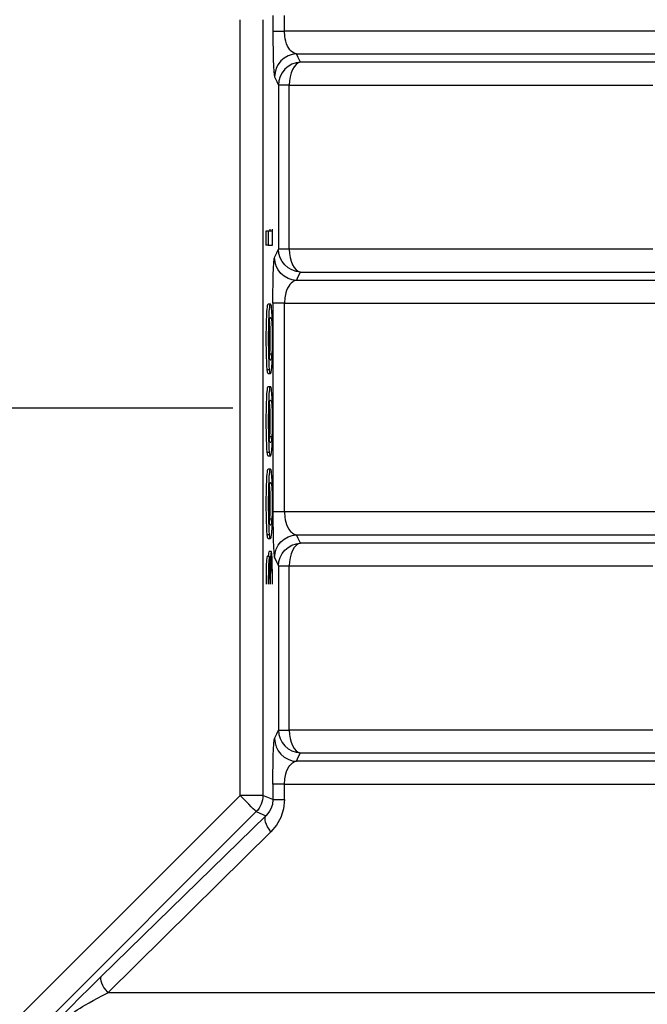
# Model space of a CAD drawing. Header units: millimetres. Extents: x 196 to 1773810, y -221320 to 153872.
# Tile 73 of 256: x 1115627 to 1115901, y -199445 to -199015. Entities that reach past the tile are written whole.
import ezdxf

# ---------------------------------------------------------------- set-up
doc = ezdxf.new("R2010")
doc.units = ezdxf.units.MM
doc.linetypes.add('CENTER', pattern=[50.8, 31.75, -6.35, 6.35, -6.35])
doc.layers.get('Defpoints').update_dxf_attribs({"lineweight": 18})
for name, color, linetype, lineweight in [('00_Основной', 163, 'Continuous', 40), ('ТМ-размеры', 25, 'Continuous', 20), ('электрика', 1, 'Continuous', 140)]:
    doc.layers.add(name, color=color, linetype=linetype, lineweight=lineweight)
doc.styles.add('SFINKS', font='SFINKS.shx', dxfattribs={"width": 0.7, "oblique": 15})
doc.styles.add('Times New Roman', font='times.ttf')
doc.dimstyles.new('кира-50', dxfattribs={"dimtxt": 150, "dimasz": 40, "dimexe": 15, "dimexo": 0, "dimgap": 20, "dimtad": 1, "dimdec": 0, "dimrnd": 5, "dimdsep": 46, "dimtxsty": 'SFINKS', "dimblk1": 'OBLIQUE', "dimblk2": 'OBLIQUE', "dimsah": 1, "dimcen": 2.5, "dimclrd": 252, "dimclre": 252, "dimclrt": 252, "dimadec": 0, "dimazin": 0, "dimtfac": 1, "dimtdec": 0, "dimtofl": 0, "dimtmove": 0, "dimatfit": 3, "dimldrblk": 'OBLIQUE', "dimfxl": 15, "dimtfill": 1, "dimtolj": 1, "dimtzin": 0, "dimlwd": 20, "dimlwe": 20, "dimarcsym": 0})

# ---------------------------------------------------------------- blocks, each defined once
blk = doc.blocks.new('_Oblique')
at = {"color": 0, "linetype": 'ByBlock', "lineweight": -2}
blk.add_line((-0.5, -0.5), (0.5, 0.5), dxfattribs=at)
blk = doc.blocks.new('*D46')
at = {"layer": 'Defpoints', "color": 0, "linetype": 'ByBlock', "lineweight": 50, "transparency": 16777216}
for p in [(1115314.64, -194978.27), (1115314.64, -203390.23), (1116748.98, -203390.23)]:
    blk.add_point(p, dxfattribs=at)
at = {"layer": 'ТМ-размеры', "color": 252, "linetype": 'ByBlock', "lineweight": 20, "transparency": 16777216}
for p, q in [((1115314.64, -194978.27), (1116763.98, -194978.27)), ((1116748.98, -194978.27), (1116748.98, -203390.23)), ((1115314.64, -203390.23), (1116763.98, -203390.23))]:
    blk.add_line(p, q, dxfattribs=at)
at = {"layer": 'ТМ-размеры', "color": 252, "linetype": 'ByBlock', "lineweight": 20, "transparency": 16777216, "xscale": 40, "yscale": 40, "zscale": 40}
for p, rotation in [((1116748.98, -194978.27), 90), ((1116748.98, -203390.23), 270)]:
    blk.add_blockref('_Oblique', p, dxfattribs=dict(at, rotation=rotation))
at = {"layer": 'ТМ-размеры', "color": 252, "linetype": 'ByBlock', "transparency": 16777216, "insert": (1116653.98, -199184.25), "char_height": 150, "attachment_point": 5, "rotation": 90, "style": 'SFINKS', "bg_fill": 3, "box_fill_scale": 1.1, "bg_fill_color": 256, "bg_fill_true_color": 13158600, "bg_fill_transparency": 0}
blk.add_mtext('\\A1;8410', dxfattribs=at)

msp = doc.modelspace()

# ---------------------------------------------------------------- linework, layer by layer
at = {"color": 252, "linetype": 'CENTER', "lineweight": 25, "ltscale": 10}
msp.add_line((1114894.97, -199184.32, 0.2), (1115737.75, -199184.32, 0.2), dxfattribs=at)
at = {"layer": '00_Основной', "color": 252, "lineweight": 25, "ltscale": 10}
for p, q in [((1115723.56, -199261.35, 0.2), (1115723.56, -199014.87, 0.2)), ((1115733.55, -199014.87, 0.2), (1115733.55, -199261.35, 0.2)), ((1115737.91, -199013.07, 0.2), (1115737.91, -199019.84, 0.2)), ((1115742.98, -199019.84, 0.2), (1115742.98, -199013.07, 0.2)), ((1115740.39, -199043.42, 0.2), (1115740.39, -199115.09, 0.2)), ((1115745.08, -199115.09, 0.2), (1115745.08, -199043.42, 0.2)), ((1115735.91, -199107.16, 0.2), (1115734.9, -199107.16, 0.2)), ((1115735.91, -199113.3, 0.2), (1115734.9, -199113.3, 0.2)), ((1115736.85, -199139.13, 0.2), (1115735.85, -199139.13, 0.2)), ((1115737.91, -199138.67, 0.2), (1115737.91, -199229.84, 0.2)), ((1115742.98, -199229.84, 0.2), (1115742.98, -199138.67, 0.2)), ((1115736.46, -199160.85, 0.2), (1115737.46, -199160.85, 0.2)), ((1115735.31, -199167.68, 0.2), (1115736.32, -199167.68, 0.2)), ((1115735.85, -199169.36, 0.2), (1115736.85, -199169.36, 0.2)), ((1115736.85, -199175.16, 0.2), (1115735.85, -199175.16, 0.2)), ((1115723.56, -199353.64, 0.2), (1115723.56, -199184.32, 0.2)), ((1115733.55, -199184.32, 0.2), (1115733.55, -199353.64, 0.2)), ((1115736.46, -199196.88, 0.2), (1115737.46, -199196.88, 0.2)), ((1115735.31, -199203.71, 0.2), (1115736.32, -199203.71, 0.2)), ((1115735.85, -199205.39, 0.2), (1115736.85, -199205.39, 0.2)), ((1115736.85, -199211.17, 0.2), (1115735.85, -199211.17, 0.2)), ((1115736.46, -199232.89, 0.2), (1115737.46, -199232.89, 0.2)), ((1115735.31, -199239.73, 0.2), (1115736.32, -199239.73, 0.2)), ((1115735.85, -199241.41, 0.2), (1115736.85, -199241.41, 0.2)), ((1115737.22, -199247.04, 0.2), (1115736.22, -199247.04, 0.2)), ((1115736.38, -199249.33, 0.2), (1115735.38, -199249.33, 0.2)), ((1115740.39, -199253.42, 0.2), (1115740.39, -199261.35, 0.2)), ((1115740.39, -199253.42, 0.2), (1115740.39, -199325.09, 0.2)), ((1115745.08, -199325.09, 0.2), (1115745.08, -199253.42, 0.2)), ((1115745.08, -199261.35, 0.2), (1115745.08, -199253.42, 0.2)), ((1115737.91, -199348.67, 0.2), (1115737.91, -199355.43, 0.2)), ((1115742.98, -199355.43, 0.2), (1115742.98, -199348.67, 0.2)), ((1115484.02, -199593.18, 0.2), (1115723.56, -199353.64, 0.2)), ((1115737.91, -199355.43, 0.2), (1115733.55, -199353.64, 0.2)), ((1115730.63, -199360.69, 0.2), (1115491.08, -199600.23, 0.2)), ((1115730.63, -199360.69, 0.2), (1115734.86, -199362.46, 0.2))]:
    msp.add_line(p, q, dxfattribs=at)
at = {"layer": '00_Основной', "color": 252, "lineweight": 25, "ltscale": 10, "elevation": 0.2}
for points in [[(1115737.91, -199019.84), (1115737.92, -199024.31), (1115737.98, -199028.46), (1115738.08, -199032.12), (1115738.19, -199035.1), (1115738.33, -199037.45), (1115738.49, -199039.02), (1115738.66, -199039.76)], [(1115737.91, -199019.84), (1115738.04, -199019.84), (1115738.32, -199019.84), (1115738.76, -199019.84), (1115739.35, -199019.84), (1115740.08, -199019.84), (1115740.94, -199019.84), (1115741.9, -199019.84), (1115742.98, -199019.84)], [(1115748.21, -199029.8), (1115747.25, -199029.52), (1115746.49, -199029.08), (1115745.88, -199028.58), (1115745.36, -199027.98), (1115744.88, -199027.32), (1115744.36, -199026.39), (1115743.91, -199025.36), (1115743.56, -199024.27), (1115743.3, -199023.21), (1115743.12, -199022.1), (1115742.98, -199019.84)], [(1115908.43, -199019.84), (1115891.52, -199019.84), (1115874.21, -199019.84), (1115856.53, -199019.84), (1115838.46, -199019.84), (1115820.04, -199019.84), (1115801.26, -199019.84), (1115782.15, -199019.84), (1115762.72, -199019.84), (1115742.98, -199019.84)], [(1115748.21, -199029.8), (1115746.32, -199030.07), (1115744.53, -199030.69), (1115742.88, -199031.64), (1115741.44, -199032.88), (1115740.25, -199034.38), (1115739.38, -199036.05), (1115738.84, -199037.88), (1115738.66, -199039.76)], [(1115749.93, -199033.46), (1115748.04, -199033.72), (1115746.25, -199034.35), (1115744.61, -199035.29), (1115743.17, -199036.53), (1115741.99, -199038.03), (1115741.11, -199039.71), (1115740.58, -199041.53), (1115740.39, -199043.42)], [(1115749.93, -199033.46), (1115748.96, -199033.78), (1115748.04, -199034.44), (1115747.2, -199035.42), (1115746.48, -199036.66), (1115745.88, -199038.14), (1115745.43, -199039.79), (1115745.16, -199041.57), (1115745.08, -199043.42)], [(1115749.93, -199033.46), (1115748.96, -199031.42), (1115748.21, -199029.8)], [(1115748.21, -199029.8), (1115767.6, -199029.8), (1115786.66, -199029.8), (1115805.42, -199029.8), (1115823.82, -199029.8), (1115841.88, -199029.8), (1115859.58, -199029.8), (1115876.89, -199029.8), (1115893.82, -199029.8), (1115910.35, -199029.8)], [(1115907.48, -199033.46), (1115895.63, -199033.46), (1115883.52, -199033.46), (1115871.18, -199033.46), (1115858.59, -199033.46), (1115845.76, -199033.46), (1115832.71, -199033.46), (1115819.43, -199033.46), (1115805.94, -199033.46), (1115792.24, -199033.46), (1115778.34, -199033.46), (1115764.23, -199033.46), (1115749.93, -199033.46)], [(1115738.66, -199039.76), (1115739.63, -199041.82), (1115740.39, -199043.42)], [(1115745.08, -199043.42), (1115744.09, -199043.42), (1115743.19, -199043.42), (1115742.4, -199043.42), (1115741.72, -199043.42), (1115741.18, -199043.42), (1115740.78, -199043.42), (1115740.51, -199043.42), (1115740.39, -199043.42)], [(1115745.08, -199043.42), (1115759.53, -199043.42), (1115773.77, -199043.42), (1115787.81, -199043.42), (1115801.64, -199043.42), (1115815.25, -199043.42), (1115828.63, -199043.42), (1115841.78, -199043.42), (1115854.71, -199043.42), (1115867.38, -199043.42), (1115879.8, -199043.42), (1115891.98, -199043.42), (1115903.88, -199043.42)], [(1115736.54, -199106.33), (1115736.54, -199107.16)], [(1115737.54, -199106.33), (1115737.54, -199107.16)], [(1115737.76, -199113.3), (1115737.76, -199106.33)], [(1115734.9, -199107.16), (1115734.9, -199110.6), (1115734.9, -199113.3)], [(1115735.91, -199107.16), (1115735.91, -199110.6), (1115735.91, -199113.3)], [(1115737.54, -199107.16), (1115736.62, -199107.16), (1115735.91, -199107.16)], [(1115735.91, -199113.3), (1115736.95, -199113.3), (1115737.76, -199113.3)], [(1115738.66, -199118.74), (1115739.63, -199116.68), (1115740.39, -199115.09)], [(1115749.93, -199125.05), (1115748.04, -199124.78), (1115746.25, -199124.16), (1115744.61, -199123.2), (1115743.17, -199121.96), (1115741.99, -199120.48), (1115741.11, -199118.8), (1115740.58, -199116.98), (1115740.39, -199115.09)], [(1115745.08, -199115.09), (1115744.09, -199115.09), (1115743.19, -199115.09), (1115742.4, -199115.09), (1115741.72, -199115.09), (1115741.18, -199115.09), (1115740.78, -199115.09), (1115740.51, -199115.09), (1115740.39, -199115.09)], [(1115745.08, -199115.09), (1115745.16, -199116.94), (1115745.43, -199118.72), (1115745.88, -199120.37), (1115746.48, -199121.85), (1115747.2, -199123.09), (1115748.04, -199124.06), (1115748.96, -199124.73), (1115749.93, -199125.05)], [(1115903.88, -199115.09), (1115891.98, -199115.09), (1115879.8, -199115.09), (1115867.38, -199115.09), (1115854.71, -199115.09), (1115841.78, -199115.09), (1115828.63, -199115.09), (1115815.25, -199115.09), (1115801.64, -199115.09), (1115787.81, -199115.09), (1115773.77, -199115.09), (1115759.53, -199115.09), (1115745.08, -199115.09)], [(1115737.91, -199138.67), (1115737.92, -199134.18), (1115737.98, -199130), (1115738.08, -199126.36), (1115738.19, -199123.39), (1115738.33, -199121.03), (1115738.49, -199119.49), (1115738.66, -199118.74)], [(1115748.21, -199128.71), (1115746.32, -199128.44), (1115744.53, -199127.82), (1115742.88, -199126.87), (1115741.44, -199125.63), (1115740.25, -199124.13), (1115739.38, -199122.46), (1115738.84, -199120.64), (1115738.66, -199118.74)], [(1115748.21, -199128.71), (1115749.17, -199126.65), (1115749.93, -199125.05)], [(1115749.93, -199125.05), (1115764.23, -199125.05), (1115778.34, -199125.05), (1115792.24, -199125.05), (1115805.94, -199125.05), (1115819.43, -199125.05), (1115832.71, -199125.05), (1115845.76, -199125.05), (1115858.59, -199125.05), (1115871.18, -199125.05), (1115883.52, -199125.05), (1115895.63, -199125.05), (1115907.48, -199125.05)], [(1115748.21, -199128.71), (1115747.56, -199128.86), (1115746.98, -199129.12), (1115746.49, -199129.43), (1115745.9, -199129.94), (1115745.36, -199130.51), (1115744.9, -199131.18), (1115744.36, -199132.11), (1115743.92, -199133.12), (1115743.57, -199134.21), (1115743.12, -199136.4), (1115742.98, -199138.67)], [(1115913.86, -199128.71), (1115901.28, -199128.71), (1115888.45, -199128.71), (1115875.38, -199128.71), (1115862.09, -199128.71), (1115848.57, -199128.71), (1115834.84, -199128.71), (1115820.9, -199128.71), (1115806.76, -199128.71), (1115792.41, -199128.71), (1115777.86, -199128.71), (1115763.13, -199128.71), (1115748.21, -199128.71)], [(1115735.85, -199139.16), (1115735.78, -199139.15), (1115735.61, -199139.36), (1115735.48, -199139.78), (1115735.37, -199140.43), (1115735.27, -199141.27), (1115735.19, -199142.25), (1115735.07, -199144.1), (1115734.99, -199146.4), (1115734.93, -199149.18), (1115734.9, -199152.41), (1115734.9, -199155.98), (1115734.93, -199159.22), (1115734.99, -199162), (1115735.07, -199164.34), (1115735.19, -199166.23), (1115735.31, -199167.68)], [(1115737.37, -199140.8), (1115737.25, -199140), (1115737.1, -199139.46), (1115736.95, -199139.18), (1115736.77, -199139.15), (1115736.61, -199139.36), (1115736.48, -199139.78), (1115736.37, -199140.43), (1115736.27, -199141.27), (1115736.19, -199142.25), (1115736.08, -199144.1), (1115735.99, -199146.4), (1115735.94, -199149.18), (1115735.91, -199152.41), (1115735.91, -199155.98), (1115735.94, -199159.22), (1115735.99, -199162), (1115736.08, -199164.34), (1115736.19, -199166.23), (1115736.32, -199167.68)], [(1115736.32, -199167.68), (1115736.46, -199168.58), (1115736.62, -199169.15), (1115736.81, -199169.36), (1115737.02, -199169.24), (1115737.19, -199168.74), (1115737.34, -199167.88), (1115737.47, -199166.65), (1115737.6, -199164.78), (1115737.7, -199162.4), (1115737.76, -199159.6), (1115737.78, -199156.33), (1115737.78, -199152.7), (1115737.76, -199149.4), (1115737.7, -199146.56), (1115737.61, -199144.19), (1115737.52, -199142.27), (1115737.37, -199140.8)], [(1115742.98, -199138.67), (1115741.9, -199138.67), (1115740.94, -199138.67), (1115740.08, -199138.67), (1115739.35, -199138.67), (1115738.76, -199138.67), (1115738.32, -199138.67), (1115738.04, -199138.67), (1115737.91, -199138.67)], [(1115742.98, -199138.67), (1115758.09, -199138.67), (1115773.02, -199138.67), (1115787.76, -199138.67), (1115802.33, -199138.67), (1115816.69, -199138.67), (1115830.84, -199138.67), (1115844.8, -199138.67), (1115858.53, -199138.67), (1115872.05, -199138.67), (1115885.36, -199138.67), (1115898.41, -199138.67), (1115911.25, -199138.67)], [(1115736.22, -199160.58), (1115736.15, -199158.57), (1115736.1, -199156.11), (1115736.09, -199153.26), (1115736.13, -199150.61), (1115736.16, -199149.28), (1115736.22, -199148.07), (1115736.29, -199146.99), (1115736.37, -199146.15), (1115736.5, -199145.5), (1115736.66, -199145.1), (1115736.85, -199144.98), (1115737.02, -199145.1), (1115737.18, -199145.46), (1115737.3, -199146.05), (1115737.4, -199146.88), (1115737.47, -199147.98), (1115737.53, -199149.25), (1115737.57, -199150.64), (1115737.6, -199153.28), (1115737.6, -199156.12), (1115737.54, -199158.66), (1115737.46, -199160.85)], [(1115736.34, -199146.44), (1115736.4, -199146.88), (1115736.47, -199147.98), (1115736.53, -199149.25), (1115736.57, -199150.64), (1115736.6, -199153.28), (1115736.6, -199156.12), (1115736.54, -199158.66), (1115736.46, -199160.85)], [(1115737.46, -199160.85), (1115737.37, -199161.86), (1115737.28, -199162.62), (1115737.15, -199163.15), (1115737.02, -199163.41), (1115736.89, -199163.52), (1115736.74, -199163.48), (1115736.57, -199163.18), (1115736.43, -199162.6), (1115736.32, -199161.73), (1115736.22, -199160.58)], [(1115736.46, -199160.85), (1115736.37, -199161.86), (1115736.36, -199162.04)], [(1115735.31, -199167.68), (1115735.46, -199168.58), (1115735.62, -199169.15), (1115735.82, -199169.36), (1115735.85, -199169.35)], [(1115735.85, -199175.19), (1115735.78, -199175.18), (1115735.61, -199175.39), (1115735.48, -199175.81), (1115735.37, -199176.46), (1115735.27, -199177.29), (1115735.19, -199178.28), (1115735.07, -199180.12), (1115734.99, -199182.43), (1115734.93, -199185.21), (1115734.9, -199188.44), (1115734.9, -199192), (1115734.93, -199195.24), (1115734.99, -199198.02), (1115735.07, -199200.35), (1115735.19, -199202.26), (1115735.31, -199203.71)], [(1115737.37, -199176.83), (1115737.25, -199176.02), (1115737.1, -199175.48), (1115736.95, -199175.2), (1115736.77, -199175.18), (1115736.61, -199175.39), (1115736.48, -199175.81), (1115736.37, -199176.46), (1115736.27, -199177.29), (1115736.19, -199178.28), (1115736.08, -199180.12), (1115735.99, -199182.43), (1115735.94, -199185.21), (1115735.91, -199188.44), (1115735.91, -199192), (1115735.94, -199195.24), (1115735.99, -199198.02), (1115736.08, -199200.35), (1115736.19, -199202.26), (1115736.32, -199203.71)], [(1115736.32, -199203.71), (1115736.46, -199204.61), (1115736.62, -199205.16), (1115736.81, -199205.39), (1115737.02, -199205.26), (1115737.19, -199204.77), (1115737.34, -199203.9), (1115737.47, -199202.68), (1115737.6, -199200.79), (1115737.7, -199198.43), (1115737.76, -199195.62), (1115737.78, -199192.35), (1115737.78, -199188.72), (1115737.76, -199185.42), (1115737.7, -199182.58), (1115737.61, -199180.21), (1115737.52, -199178.29), (1115737.37, -199176.83)], [(1115736.22, -199196.6), (1115736.15, -199194.59), (1115736.1, -199192.14), (1115736.09, -199189.29), (1115736.13, -199186.63), (1115736.16, -199185.31), (1115736.22, -199184.09), (1115736.29, -199183.02), (1115736.37, -199182.18), (1115736.5, -199181.52), (1115736.66, -199181.13), (1115736.85, -199181), (1115737.02, -199181.12), (1115737.18, -199181.48), (1115737.3, -199182.08), (1115737.4, -199182.89), (1115737.47, -199184.01), (1115737.53, -199185.28), (1115737.57, -199186.66), (1115737.6, -199189.3), (1115737.6, -199192.15), (1115737.54, -199194.68), (1115737.46, -199196.88)], [(1115736.34, -199182.47), (1115736.4, -199182.89), (1115736.47, -199184.01), (1115736.53, -199185.28), (1115736.57, -199186.66), (1115736.6, -199189.3), (1115736.6, -199192.15), (1115736.54, -199194.68), (1115736.46, -199196.88)], [(1115737.46, -199196.88), (1115737.37, -199197.86), (1115737.28, -199198.64), (1115737.15, -199199.16), (1115737.02, -199199.43), (1115736.89, -199199.53), (1115736.74, -199199.5), (1115736.57, -199199.21), (1115736.43, -199198.61), (1115736.32, -199197.75), (1115736.22, -199196.6)], [(1115736.46, -199196.88), (1115736.37, -199197.86), (1115736.36, -199198.06)], [(1115735.31, -199203.71), (1115735.46, -199204.61), (1115735.62, -199205.16), (1115735.82, -199205.39), (1115735.85, -199205.37)], [(1115735.85, -199211.2), (1115735.78, -199211.2), (1115735.61, -199211.4), (1115735.48, -199211.84), (1115735.37, -199212.48), (1115735.27, -199213.3), (1115735.19, -199214.3), (1115735.07, -199216.14), (1115734.99, -199218.45), (1115734.93, -199221.23), (1115734.9, -199224.45), (1115734.9, -199228.02), (1115734.93, -199231.27), (1115734.99, -199234.05), (1115735.07, -199236.38), (1115735.19, -199238.28), (1115735.31, -199239.73)], [(1115737.37, -199212.85), (1115737.25, -199212.05), (1115737.1, -199211.5), (1115736.95, -199211.22), (1115736.77, -199211.2), (1115736.61, -199211.4), (1115736.48, -199211.84), (1115736.37, -199212.48), (1115736.27, -199213.3), (1115736.19, -199214.3), (1115736.08, -199216.14), (1115735.99, -199218.45), (1115735.94, -199221.23), (1115735.91, -199224.45), (1115735.91, -199228.02), (1115735.94, -199231.27), (1115735.99, -199234.05), (1115736.08, -199236.38), (1115736.19, -199238.28), (1115736.32, -199239.73)], [(1115736.32, -199239.73), (1115736.46, -199240.64), (1115736.62, -199241.19), (1115736.81, -199241.41), (1115737.02, -199241.28), (1115737.19, -199240.79), (1115737.34, -199239.93), (1115737.47, -199238.7), (1115737.6, -199236.81), (1115737.7, -199234.46), (1115737.76, -199231.63), (1115737.78, -199228.38), (1115737.78, -199224.75), (1115737.76, -199221.44), (1115737.7, -199218.61), (1115737.61, -199216.24), (1115737.52, -199214.32), (1115737.37, -199212.85)], [(1115736.22, -199232.62), (1115736.15, -199230.62), (1115736.1, -199228.16), (1115736.09, -199225.31), (1115736.13, -199222.66), (1115736.16, -199221.33), (1115736.22, -199220.12), (1115736.29, -199219.05), (1115736.37, -199218.18), (1115736.5, -199217.55), (1115736.66, -199217.16), (1115736.85, -199217.03), (1115737.02, -199217.14), (1115737.18, -199217.5), (1115737.3, -199218.09), (1115737.4, -199218.92), (1115737.47, -199220.04), (1115737.53, -199221.3), (1115737.57, -199222.69), (1115737.6, -199225.33), (1115737.6, -199228.18), (1115737.54, -199230.7), (1115737.46, -199232.89)], [(1115736.34, -199218.5), (1115736.4, -199218.92), (1115736.47, -199220.04), (1115736.53, -199221.3), (1115736.57, -199222.69), (1115736.6, -199225.33), (1115736.6, -199228.18), (1115736.54, -199230.7), (1115736.46, -199232.89)], [(1115737.91, -199229.84), (1115737.92, -199234.32), (1115737.98, -199238.46), (1115738.08, -199242.1), (1115738.19, -199245.1), (1115738.33, -199247.45), (1115738.49, -199249.02), (1115738.66, -199249.77)], [(1115742.98, -199229.84), (1115741.9, -199229.84), (1115740.94, -199229.84), (1115740.08, -199229.84), (1115739.35, -199229.84), (1115738.76, -199229.84), (1115738.32, -199229.84), (1115738.04, -199229.84), (1115737.91, -199229.84)], [(1115742.98, -199229.84), (1115743.12, -199232.1), (1115743.3, -199233.2), (1115743.56, -199234.27), (1115743.91, -199235.36), (1115744.36, -199236.38), (1115744.88, -199237.32), (1115745.23, -199237.83), (1115745.62, -199238.3), (1115746.04, -199238.7), (1115746.49, -199239.07), (1115747.25, -199239.52), (1115748.21, -199239.8)], [(1115911.25, -199229.84), (1115898.41, -199229.84), (1115885.36, -199229.84), (1115872.05, -199229.84), (1115858.53, -199229.84), (1115844.8, -199229.84), (1115830.84, -199229.84), (1115816.69, -199229.84), (1115802.33, -199229.84), (1115787.76, -199229.84), (1115773.02, -199229.84), (1115758.09, -199229.84), (1115742.98, -199229.84)], [(1115737.46, -199232.89), (1115737.37, -199233.89), (1115737.28, -199234.65), (1115737.15, -199235.19), (1115737.02, -199235.44), (1115736.89, -199235.56), (1115736.74, -199235.53), (1115736.57, -199235.23), (1115736.43, -199234.64), (1115736.32, -199233.78), (1115736.22, -199232.62)], [(1115736.46, -199232.89), (1115736.37, -199233.89), (1115736.36, -199234.09)], [(1115735.31, -199239.73), (1115735.46, -199240.64), (1115735.62, -199241.19), (1115735.82, -199241.41), (1115735.85, -199241.38)], [(1115738.66, -199249.77), (1115738.84, -199247.88), (1115739.38, -199246.06), (1115740.25, -199244.38), (1115741.44, -199242.88), (1115742.88, -199241.64), (1115744.53, -199240.69), (1115746.32, -199240.07), (1115748.21, -199239.8)], [(1115749.93, -199243.46), (1115748.96, -199241.41), (1115748.21, -199239.8)], [(1115748.21, -199239.8), (1115763.13, -199239.8), (1115777.86, -199239.8), (1115792.41, -199239.8), (1115806.76, -199239.8), (1115820.9, -199239.8), (1115834.84, -199239.8), (1115848.57, -199239.8), (1115862.09, -199239.8), (1115875.38, -199239.8), (1115888.45, -199239.8), (1115901.28, -199239.8), (1115913.86, -199239.8)], [(1115740.39, -199253.42), (1115740.58, -199251.53), (1115741.11, -199249.71), (1115741.99, -199248.03), (1115743.17, -199246.54), (1115744.61, -199245.29), (1115746.25, -199244.35), (1115748.04, -199243.73), (1115749.93, -199243.46)], [(1115749.93, -199243.46), (1115748.96, -199243.78), (1115748.04, -199244.45), (1115747.2, -199245.42), (1115746.48, -199246.66), (1115745.88, -199248.14), (1115745.43, -199249.8), (1115745.16, -199251.57), (1115745.08, -199253.42)], [(1115907.48, -199243.46), (1115895.63, -199243.46), (1115883.52, -199243.46), (1115871.18, -199243.46), (1115858.59, -199243.46), (1115845.76, -199243.46), (1115832.71, -199243.46), (1115819.43, -199243.46), (1115805.94, -199243.46), (1115792.24, -199243.46), (1115778.34, -199243.46), (1115764.23, -199243.46), (1115749.93, -199243.46)], [(1115736.22, -199247.17), (1115736.15, -199247.14), (1115736, -199248.02), (1115735.92, -199249.33)], [(1115737.78, -199261.35), (1115737.78, -199260.41), (1115737.76, -199256.47), (1115737.67, -199253.04), (1115737.57, -199250.16), (1115737.44, -199248.19), (1115737.3, -199247.18), (1115737.15, -199247.14), (1115737.01, -199248.02), (1115736.89, -199249.81), (1115736.81, -199252.39), (1115736.75, -199255.71)], [(1115735.38, -199249.36), (1115735.37, -199249.33), (1115735.26, -199249.81), (1115735.14, -199251.09), (1115735.04, -199253.14), (1115734.96, -199255.89), (1115734.92, -199259.14), (1115734.91, -199261.35)], [(1115736.75, -199255.71), (1115736.68, -199252.87), (1115736.6, -199250.85), (1115736.48, -199249.67), (1115736.37, -199249.33), (1115736.24, -199249.81), (1115736.13, -199251.09), (1115736.05, -199253.14), (1115735.96, -199255.89), (1115735.92, -199259.14), (1115735.91, -199261.35)], [(1115738.66, -199249.77), (1115739.63, -199251.83), (1115740.39, -199253.42)], [(1115736.09, -199261.35), (1115736.09, -199260.89), (1115736.12, -199259.15), (1115736.16, -199257.64), (1115736.23, -199256.12), (1115736.32, -199255.31), (1115736.42, -199255.21), (1115736.5, -199255.78), (1115736.57, -199256.96), (1115736.62, -199258.74), (1115736.66, -199259.74), (1115736.67, -199260.79), (1115736.67, -199261.35)], [(1115736.86, -199261.35), (1115736.86, -199260.77), (1115736.88, -199258.7), (1115736.92, -199256.88), (1115737.01, -199254.65), (1115737.12, -199253.38), (1115737.2, -199253.08), (1115737.29, -199253.25), (1115737.37, -199253.84), (1115737.49, -199255.57), (1115737.56, -199258.05), (1115737.58, -199259.96), (1115737.59, -199261.35)], [(1115740.39, -199253.42), (1115740.51, -199253.42), (1115740.78, -199253.42), (1115741.18, -199253.42), (1115741.72, -199253.42), (1115742.4, -199253.42), (1115743.19, -199253.42), (1115744.09, -199253.42), (1115745.08, -199253.42)], [(1115745.08, -199253.42), (1115759.53, -199253.42), (1115773.77, -199253.42), (1115787.81, -199253.42), (1115801.64, -199253.42), (1115815.25, -199253.42), (1115828.63, -199253.42), (1115841.78, -199253.42), (1115854.71, -199253.42), (1115867.38, -199253.42), (1115879.8, -199253.42), (1115891.98, -199253.42), (1115903.88, -199253.42)], [(1115738.66, -199328.75), (1115739.63, -199326.69), (1115740.39, -199325.09)], [(1115740.39, -199325.09), (1115740.58, -199326.98), (1115741.11, -199328.79), (1115741.99, -199330.48), (1115743.17, -199331.96), (1115744.61, -199333.2), (1115746.25, -199334.16), (1115748.04, -199334.78), (1115749.93, -199335.06)], [(1115740.39, -199325.09), (1115740.51, -199325.09), (1115740.78, -199325.09), (1115741.18, -199325.09), (1115741.72, -199325.09), (1115742.4, -199325.09), (1115743.19, -199325.09), (1115744.09, -199325.09), (1115745.08, -199325.09)], [(1115745.08, -199325.09), (1115745.16, -199326.94), (1115745.43, -199328.72), (1115745.88, -199330.37), (1115746.48, -199331.85), (1115747.2, -199333.09), (1115748.04, -199334.07), (1115748.96, -199334.72), (1115749.93, -199335.06)], [(1115903.88, -199325.09), (1115891.98, -199325.09), (1115879.8, -199325.09), (1115867.38, -199325.09), (1115854.71, -199325.09), (1115841.78, -199325.09), (1115828.63, -199325.09), (1115815.25, -199325.09), (1115801.64, -199325.09), (1115787.81, -199325.09), (1115773.77, -199325.09), (1115759.53, -199325.09), (1115745.08, -199325.09)], [(1115737.91, -199348.67), (1115737.92, -199344.18), (1115737.98, -199340.01), (1115738.08, -199336.37), (1115738.19, -199333.39), (1115738.33, -199331.03), (1115738.49, -199329.5), (1115738.66, -199328.75)], [(1115738.66, -199328.75), (1115738.84, -199330.64), (1115739.38, -199332.46), (1115740.25, -199334.14), (1115741.44, -199335.63), (1115742.88, -199336.88), (1115744.53, -199337.82), (1115746.32, -199338.44), (1115748.21, -199338.71)], [(1115742.98, -199348.67), (1115743.12, -199346.4), (1115743.57, -199344.21), (1115743.92, -199343.12), (1115744.36, -199342.11), (1115744.9, -199341.18), (1115745.36, -199340.52), (1115745.9, -199339.94), (1115746.49, -199339.43), (1115746.98, -199339.12), (1115747.56, -199338.86), (1115748.21, -199338.71)], [(1115748.21, -199338.71), (1115749.17, -199336.65), (1115749.93, -199335.06)], [(1115910.35, -199338.71), (1115893.82, -199338.71), (1115876.89, -199338.71), (1115859.58, -199338.71), (1115841.88, -199338.71), (1115823.82, -199338.71), (1115805.42, -199338.71), (1115786.66, -199338.71), (1115767.6, -199338.71), (1115748.21, -199338.71)], [(1115749.93, -199335.06), (1115764.23, -199335.06), (1115778.34, -199335.06), (1115792.24, -199335.06), (1115805.94, -199335.06), (1115819.43, -199335.06), (1115832.71, -199335.06), (1115845.76, -199335.06), (1115858.59, -199335.06), (1115871.18, -199335.06), (1115883.52, -199335.06), (1115895.63, -199335.06), (1115907.48, -199335.06)], [(1115742.98, -199348.67), (1115741.9, -199348.67), (1115740.94, -199348.67), (1115740.08, -199348.67), (1115739.35, -199348.67), (1115738.76, -199348.67), (1115738.32, -199348.67), (1115738.04, -199348.67), (1115737.91, -199348.67)], [(1115742.98, -199348.67), (1115762.72, -199348.67), (1115782.15, -199348.67), (1115801.26, -199348.67), (1115820.04, -199348.67), (1115838.46, -199348.67), (1115856.53, -199348.67), (1115874.21, -199348.67), (1115891.52, -199348.67), (1115908.43, -199348.67)], [(1115730.63, -199360.69), (1115730.44, -199360.52), (1115730.01, -199360.09), (1115729.34, -199359.42), (1115728.47, -199358.55), (1115727.41, -199357.48), (1115726.2, -199356.28), (1115724.9, -199354.98), (1115723.56, -199353.64)], [(1115733.55, -199353.64), (1115733.3, -199353.64), (1115732.69, -199353.64), (1115731.74, -199353.64), (1115730.5, -199353.64), (1115729, -199353.64), (1115727.3, -199353.64), (1115725.46, -199353.64), (1115723.56, -199353.64)], [(1115733.55, -199353.64), (1115733.51, -199354.61), (1115733.35, -199355.58), (1115733.11, -199356.53), (1115732.79, -199357.46), (1115732.36, -199358.34), (1115731.87, -199359.18), (1115731.28, -199359.98), (1115730.63, -199360.69)], [(1115737.91, -199355.43), (1115737.68, -199357.52), (1115736.99, -199359.52), (1115736.43, -199360.55), (1115735.72, -199361.54), (1115734.86, -199362.46)], [(1115742.98, -199355.43), (1115742.57, -199359.44), (1115741.38, -199363.22), (1115739.53, -199366.58), (1115737.08, -199369.53)], [(1115737.91, -199355.43), (1115738.04, -199355.43), (1115738.32, -199355.43), (1115738.76, -199355.43), (1115739.35, -199355.43), (1115740.08, -199355.43), (1115740.94, -199355.43), (1115741.9, -199355.43), (1115742.98, -199355.43)], [(1115734.86, -199362.46), (1115711.2, -199385.49), (1115687.17, -199408.94), (1115662.77, -199432.77)], [(1115737.08, -199369.53), (1115736.29, -199368.4), (1115735.62, -199367.3), (1115735.1, -199366.24), (1115734.74, -199365.25), (1115734.52, -199364.38), (1115734.47, -199363.6), (1115734.58, -199362.95), (1115734.86, -199362.46)], [(1115665.8, -199439.84), (1115690.36, -199415.57), (1115714.1, -199392.13), (1115737.08, -199369.53)], [(1115662.77, -199432.77), (1115659.78, -199435.72), (1115656.73, -199438.74), (1115654.56, -199440.9), (1115652.54, -199442.93), (1115650.65, -199444.87), (1115649.21, -199446.34), (1115647.85, -199447.73), (1115646.62, -199449.03), (1115645.55, -199450.17), (1115644.68, -199451.13), (1115644.03, -199451.88), (1115643.6, -199452.4), (1115643.42, -199452.7)], [(1115662.77, -199432.77), (1115662.56, -199433.22), (1115662.53, -199433.84), (1115662.68, -199434.59), (1115663, -199435.48), (1115663.49, -199436.48), (1115664.12, -199437.56), (1115664.9, -199438.69), (1115665.8, -199439.84)], [(1115650.14, -199449.8), (1115649.91, -199449.59), (1115650.06, -199449.21), (1115650.56, -199448.68), (1115651.42, -199447.96), (1115652.44, -199447.25), (1115653.65, -199446.46), (1115654.77, -199445.77), (1115656.09, -199444.99), (1115657.64, -199444.12), (1115659.4, -199443.16), (1115661.34, -199442.12), (1115663.47, -199441.02), (1115665.8, -199439.84)], [(1115911.63, -199439.84), (1115894.84, -199439.84), (1115877.65, -199439.84), (1115860.07, -199439.84), (1115842.12, -199439.84), (1115823.8, -199439.84), (1115805.14, -199439.84), (1115786.14, -199439.84), (1115766.81, -199439.84), (1115747.18, -199439.84), (1115727.24, -199439.84), (1115707.04, -199439.84), (1115686.54, -199439.84), (1115665.8, -199439.84)]]:
    msp.add_lwpolyline(points, dxfattribs=at)

# ---------------------------------------------------------------- texts
at = {"layer": 'электрика', "color": 0, "lineweight": 25, "char_height": 250, "width": 1668.47, "attachment_point": 1, "style": 'Times New Roman'}
for s, insert in [('\\pi-99.61502;{\\LВА47-29-3Р}\\P\\pi525.92572;32А', (999053.72, -198767.36)), ('\\pi-99.61502;{\\LВА47-29-3Р}\\P\\pi525.92572;32А', (1003187.88, -198767.36)), ('\\pi-99.61502;{\\LВА88-33-3Р}\\P\\pi447.78945;125А', (1012479.68, -198793.24))]:
    msp.add_mtext(s, dxfattribs=dict(at, insert=insert))
at = {"layer": 'электрика', "color": 0, "lineweight": 18, "insert": (1055739.19, -198876.59), "char_height": 250, "width": 1668.47, "attachment_point": 1, "style": 'Times New Roman'}
msp.add_mtext('\\pi-99.61502;{\\LВА47-29-3Р}\\P\\pi540.07496;16А', dxfattribs=at)

# ---------------------------------------------------------------- next in the draw order: dimensions: what is measured, and where the dimension line sits
at = {"layer": 'ТМ-размеры', "color": 3, "linetype": 'ByBlock'}
dim = msp.add_linear_dim(base=(1116748.98, -203390.23, 0.2), p1=(1115314.64, -194978.27, 0.2), p2=(1115314.64, -203390.23, 0.2), angle=90, dimstyle='кира-50', dxfattribs=at)
dim.commit()
dim.dimension.update_dxf_attribs({"geometry": '*D46', "text_midpoint": (1116653.98, -199184.25, 0.2)})

# ---------------------------------------------------------------- next in the draw order: texts
at = {"layer": 'электрика', "color": 0, "lineweight": 18, "attachment_point": 1, "style": 'Times New Roman'}
for s, insert, char_height, width in [('\\pi-51.49887;{\\LВА47-29-3Р}\\P\\pi569.44561;40А', (1023245.58, -198876.59), 250, 1764.7023), ('\\pi49.56334;{\\LВА47-29-1Р}\\P\\pi817.19131;16А', (1048383.17, -198876.59), 300, 2340.3668)]:
    msp.add_mtext(s, dxfattribs=dict(at, insert=insert, char_height=char_height, width=width))

doc.saveas('drawing.dxf')
